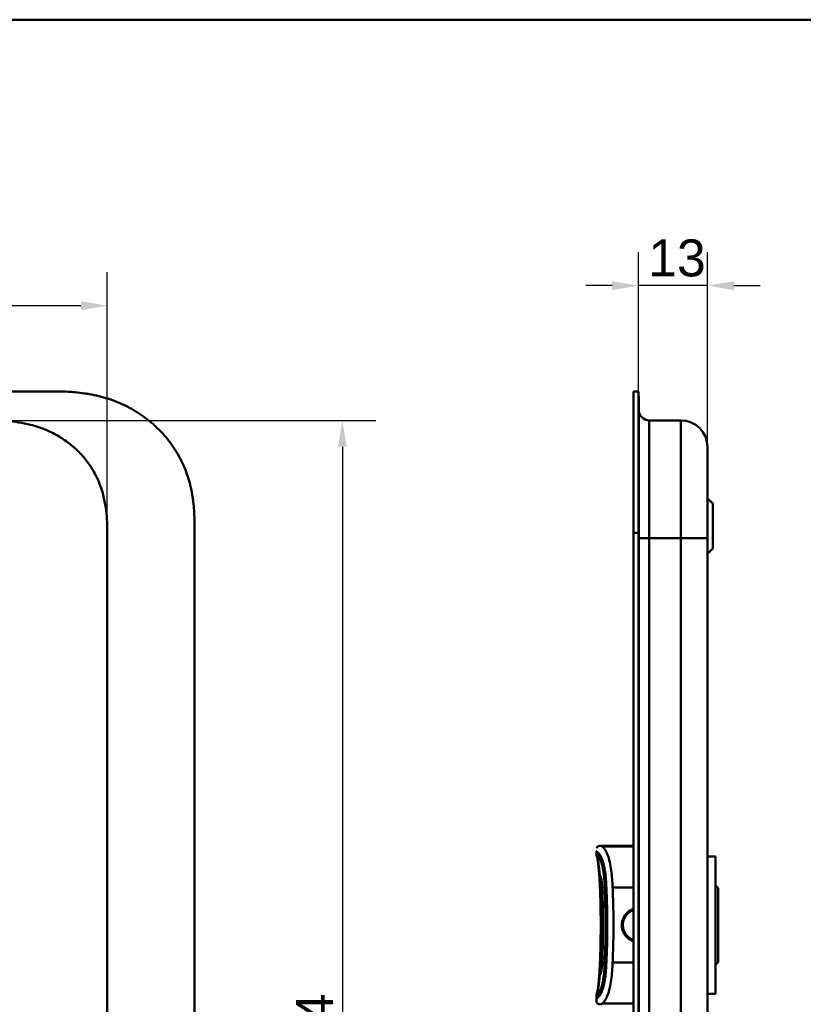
# Model space of a CAD drawing. Header units: millimetres. Extents: x 20 to 833, y 20 to 574.
# Tile 7 of 11: x 280 to 428, y 388 to 574. Entities that reach past the tile are written whole.
import ezdxf

# ---------------------------------------------------------------- set-up
doc = ezdxf.new("R2010")
doc.units = ezdxf.units.MM
doc.header["$LTSCALE"] = 2
for name, color, linetype, lineweight in [('Bemaßungen(DIN)', 7, 'Continuous', 25), ('Sichtbare Kanten(DIN)', 7, 'Continuous', 50), ('Sichtbare tangentiale Kanten(DIN)', 7, 'Continuous', 50), ('Skizziergeometrie(DIN)', 7, 'Continuous', 50)]:
    doc.layers.add(name, color=color, linetype=linetype, lineweight=lineweight)
doc.styles.add('STANDARD-DIN~0', font='arial.ttf')
doc.dimstyles.new('CAD-LAN', dxfattribs={"dimscale": 2, "dimtxt": 3.5, "dimasz": 2.5, "dimexe": 3.175, "dimexo": 0, "dimgap": 0.8, "dimtad": 1, "dimrnd": 1e-08, "dimtxsty": 'STANDARD-DIN~0', "dimcen": 0.09, "dimdle": 10, "dimclrd": 250, "dimclre": 250, "dimclrt": 250, "dimadec": 0, "dimazin": 2, "dimtfac": 1, "dimtmove": 0, "dimatfit": 3, "dimfxl": 1, "dimtolj": 1, "dimtzin": 0, "dimlwd": 25, "dimlwe": 25, "dimarcsym": 0})

# ---------------------------------------------------------------- blocks, each defined once
blk = doc.blocks.new('Ränder Standardrahmen')
at = {"layer": 'Skizziergeometrie(DIN)', "flags": 128}
blk.add_lwpolyline([(10, 10), (10, 287), (410, 287), (410, 10), (10, 10)], dxfattribs=at)
blk = doc.blocks.new('*D9')
at = {"layer": 'Bemaßungen(DIN)', "color": 250, "linetype": 'Continuous', "lineweight": 25, "true_color": 0x3f3f3f, "transparency": 16777216}
for p, q in [((272.69, 498.17), (347.04, 498.17)), ((340.69, 493.17), (340.69, 269.17)), ((272.69, 264.17), (347.04, 264.17))]:
    blk.add_line(p, q, dxfattribs=at)
at = {"layer": 'Bemaßungen(DIN)', "color": 250, "linetype": 'Continuous', "true_color": 0x3f3f3f, "transparency": 16777216}
for points in [[(339.86, 493.17), (341.52, 493.17), (340.69, 498.17)], [(339.86, 269.17), (341.52, 269.17), (340.69, 264.17)]]:
    blk.add_solid(points, dxfattribs=at)
at = {"layer": 'Defpoints', "color": 0, "linetype": 'Continuous', "transparency": 16777216}
for p in [(272.69, 498.17), (272.69, 264.17), (340.69, 264.17)]:
    blk.add_point(p, dxfattribs=at)
at = {"layer": 'Bemaßungen(DIN)', "color": 250, "linetype": 'Continuous', "lineweight": 25, "true_color": 0x3f3f3f, "transparency": 16777216, "insert": (331.94, 373.39), "char_height": 7, "attachment_point": 1, "rotation": 90, "style": 'STANDARD-DIN~0'}
blk.add_mtext('\\A1;234', dxfattribs=at)
blk = doc.blocks.new('*D10')
at = {"layer": 'Bemaßungen(DIN)', "color": 250, "linetype": 'Continuous', "lineweight": 25, "true_color": 0x3f3f3f, "transparency": 16777216}
for p, q in [((104.23, 475.88), (104.23, 526.23)), ((296.23, 475.88), (296.23, 526.23)), ((291.23, 519.88), (109.23, 519.88))]:
    blk.add_line(p, q, dxfattribs=at)
at = {"layer": 'Bemaßungen(DIN)', "color": 250, "linetype": 'Continuous', "true_color": 0x3f3f3f, "transparency": 16777216}
for points in [[(109.23, 520.71), (109.23, 519.05), (104.23, 519.88)], [(291.23, 520.71), (291.23, 519.05), (296.23, 519.88)]]:
    blk.add_solid(points, dxfattribs=at)
at = {"layer": 'Defpoints', "color": 0, "linetype": 'Continuous', "transparency": 16777216}
for p in [(104.23, 519.88), (104.23, 475.88), (296.23, 475.88)]:
    blk.add_point(p, dxfattribs=at)
at = {"layer": 'Bemaßungen(DIN)', "color": 250, "linetype": 'Continuous', "lineweight": 25, "true_color": 0x3f3f3f, "transparency": 16777216, "insert": (192.86, 528.63), "char_height": 7, "attachment_point": 1, "style": 'STANDARD-DIN~0'}
blk.add_mtext('\\A1;192', dxfattribs=at)
blk = doc.blocks.new('*D19')
at = {"layer": 'Bemaßungen(DIN)', "color": 250, "linetype": 'Continuous', "lineweight": 25, "true_color": 0x3f3f3f, "transparency": 16777216}
for p, q in [((396.71, 503.67), (396.71, 530.02)), ((409.74, 493.17), (409.74, 530.02)), ((391.71, 523.67), (386.71, 523.67)), ((409.74, 523.67), (396.71, 523.67)), ((414.74, 523.67), (419.74, 523.67))]:
    blk.add_line(p, q, dxfattribs=at)
at = {"layer": 'Bemaßungen(DIN)', "color": 250, "linetype": 'Continuous', "true_color": 0x3f3f3f, "transparency": 16777216}
for points in [[(391.71, 524.5), (391.71, 522.83), (396.71, 523.67)], [(414.74, 524.5), (414.74, 522.83), (409.74, 523.67)]]:
    blk.add_solid(points, dxfattribs=at)
at = {"layer": 'Defpoints', "color": 0, "linetype": 'Continuous', "transparency": 16777216}
for p in [(396.71, 523.67), (396.71, 503.67), (409.74, 493.17)]:
    blk.add_point(p, dxfattribs=at)
at = {"layer": 'Bemaßungen(DIN)', "color": 250, "linetype": 'Continuous', "lineweight": 25, "true_color": 0x3f3f3f, "transparency": 16777216, "insert": (398.54, 532.42), "char_height": 7, "attachment_point": 1, "style": 'STANDARD-DIN~0'}
blk.add_mtext('\\A1;13', dxfattribs=at)

msp = doc.modelspace()

# ---------------------------------------------------------------- linework, layer by layer
at = {"layer": 'Sichtbare Kanten(DIN)'}
for p, q in [((285.691, 503.666), (126.768, 503.666)), ((395.739, 476.881), (395.739, 503.666)), ((395.739, 503.666), (396.709, 503.666)), ((396.709, 503.666), (396.709, 476.881)), ((396.739, 502.666), (396.709, 502.666)), ((396.739, 502.666), (396.739, 476.881)), ((398.739, 498.166), (404.739, 498.166)), ((410.739, 482.416), (409.739, 483.416)), ((410.739, 482.416), (410.739, 473.916)), ((312.73, 285.45), (312.73, 476.923)), ((395.739, 285.45), (395.739, 476.881)), ((396.709, 476.881), (396.709, 285.45)), ((396.739, 476.881), (396.739, 285.45)), ((409.739, 286.45), (409.739, 475.881)), ((410.739, 473.916), (409.739, 472.916)), ((389.729, 417.669), (395.739, 417.669)), ((389.729, 417.669), (389.729, 417.669)), ((389.729, 417.669), (389.729, 417.669)), ((388.739, 416.221), (388.739, 416.679)), ((411.239, 415.666), (409.739, 415.666)), ((411.239, 389.666), (411.239, 415.666)), ((390.071, 412.734), (390.071, 412.734)), ((411.739, 409.666), (411.239, 410.166)), ((411.739, 395.666), (411.739, 409.666)), ((411.739, 395.666), (411.239, 395.166)), ((390.072, 392.607), (390.072, 392.606)), ((411.239, 389.666), (409.739, 389.666)), ((388.739, 389.119), (388.739, 389.119)), ((388.739, 388.659), (388.739, 389.117)), ((388.739, 388.659), (388.739, 388.659)), ((389.729, 387.669), (389.729, 387.669))]:
    msp.add_line(p, q, dxfattribs=at)
for points, knots in [([(312.73, 476.964), (312.73, 477.491), (312.729, 478.58), (312.696, 479.967), (312.619, 481.393), (312.516, 482.541), (312.32, 483.981), (312.106, 485.133), (311.757, 486.566), (311.411, 487.705), (310.891, 489.11), (310.404, 490.215), (309.705, 491.566), (309.076, 492.617), (308.204, 493.887), (307.441, 494.864), (306.408, 496.028), (305.523, 496.911), (304.349, 497.948), (303.359, 498.72), (302.067, 499.609), (300.993, 500.258), (299.608, 500.986), (298.47, 501.502), (297.019, 502.063), (295.84, 502.444), (294.35, 502.839), (293.149, 503.091), (291.645, 503.333), (290.442, 503.471), (288.944, 503.586), (287.455, 503.65), (286.276, 503.663), (285.691, 503.666)], [-0.97472618, -0.97472618, -0.97472618, -0.97472618, -0.93604739, -0.89534998, -0.87500127, -0.83430386, -0.81395515, -0.77325774, -0.75290903, -0.71221162, -0.69186291, -0.6511655, -0.6308168, -0.59011938, -0.56977068, -0.52907326, -0.50872456, -0.46802714, -0.44767844, -0.40698102, -0.38663232, -0.3459349, -0.3255862, -0.28488878, -0.26454008, -0.22384266, -0.20349396, -0.16279654, -0.14244784, -0.10175042, -0.08140172, -0.0407043, -0.00000689, -0.00000689, -0.00000689, -0.00000689]), ([(272.691, 498.166), (273.319, 498.166), (273.96, 498.166), (274.607, 498.156), (275.293, 498.145), (275.985, 498.124), (276.675, 498.082), (277.407, 498.038), (278.136, 497.972), (278.86, 497.877), (279.624, 497.777), (280.38, 497.645), (281.129, 497.475), (281.913, 497.297), (282.687, 497.078), (283.442, 496.817), (284.225, 496.545), (284.988, 496.229), (285.724, 495.868), (286.477, 495.499), (287.203, 495.084), (287.898, 494.623), (288.599, 494.158), (289.269, 493.646), (289.905, 493.086), (290.542, 492.526), (291.143, 491.917), (291.694, 491.275), (292.25, 490.627), (292.757, 489.942), (293.211, 489.227), (293.667, 488.509), (294.07, 487.761), (294.417, 486.992), (294.762, 486.227), (295.052, 485.439), (295.288, 484.646), (295.523, 483.855), (295.701, 483.069), (295.837, 482.276), (295.968, 481.515), (296.059, 480.746), (296.119, 479.968), (296.174, 479.253), (296.203, 478.529), (296.217, 477.806), (296.23, 477.157), (296.23, 476.509), (296.23, 475.881)], [0, 0, 0, 0, 0.1894861, 0.1894861, 0.1894861, 0.3904941, 0.3904941, 0.3904941, 0.6033491, 0.6033491, 0.6033491, 0.8278544, 0.8278544, 0.8278544, 1.0630348, 1.0630348, 1.0630348, 1.3069205, 1.3069205, 1.3069205, 1.5564953, 1.5564953, 1.5564953, 1.8079303, 1.8079303, 1.8079303, 2.0593759, 2.0593759, 2.0593759, 2.3134335, 2.3134335, 2.3134335, 2.5683022, 2.5683022, 2.5683022, 2.8219033, 2.8219033, 2.8219033, 3.0746163, 3.0746163, 3.0746163, 3.3175565, 3.3175565, 3.3175565, 3.5408165, 3.5408165, 3.5408165, 3.7412931, 3.7412931, 3.7412931, 3.7412931]), ([(409.739, 475.881), (409.739, 476.122), (409.739, 476.363), (409.739, 476.604), (409.739, 476.752), (409.739, 476.899), (409.739, 477.047), (409.739, 477.121), (409.739, 477.195), (409.739, 477.268), (409.739, 477.342), (409.739, 477.416), (409.739, 477.49), (409.739, 477.564), (409.739, 477.637), (409.739, 477.711), (409.739, 478.024), (409.739, 478.337), (409.739, 478.657), (409.739, 478.969), (409.739, 479.271), (409.739, 479.582), (409.739, 479.59), (409.739, 479.597), (409.739, 479.605), (409.739, 480.231), (409.739, 480.833), (409.739, 481.431), (409.739, 481.439), (409.739, 481.448), (409.739, 481.457), (409.739, 482.051), (409.739, 482.643), (409.739, 483.222), (409.739, 483.227), (409.739, 483.231), (409.739, 483.235), (409.739, 483.815), (409.739, 484.389), (409.739, 484.941), (409.739, 485.493), (409.739, 486.033), (409.739, 486.546), (409.739, 487.06), (409.739, 487.555), (409.739, 488.019), (409.739, 488.484), (409.739, 488.925), (409.739, 489.33), (409.739, 489.737), (409.739, 490.114), (409.739, 490.454), (409.739, 490.796), (409.739, 491.104), (409.739, 491.376), (409.739, 491.648), (409.739, 491.886), (409.739, 492.088), (409.739, 492.089), (409.739, 492.09), (409.739, 492.091), (409.739, 492.291), (409.739, 492.459), (409.739, 492.595), (409.739, 492.596), (409.739, 492.598), (409.739, 492.599), (409.739, 492.733), (409.739, 492.837), (409.739, 492.916), (409.739, 492.917), (409.739, 492.919), (409.739, 492.92), (409.739, 492.998), (409.739, 493.052), (409.739, 493.09), (409.739, 493.09), (409.739, 493.091), (409.739, 493.091), (409.739, 493.11), (409.739, 493.123), (409.739, 493.134), (409.739, 493.144), (409.739, 493.152), (409.739, 493.156), (409.739, 493.165), (409.739, 493.166), (409.739, 493.166)], [0, 0, 0, 0, 0.0722627, 0.0722627, 0.0722627, 0.1165652, 0.1165652, 0.1165652, 0.1387165, 0.1387165, 0.1387165, 0.1608678, 0.1608678, 0.1608678, 0.1830113, 0.1830113, 0.1830113, 0.2766978, 0.2766978, 0.2766978, 0.3682092, 0.3682092, 0.3682092, 0.3703765, 0.3703765, 0.3703765, 0.5540731, 0.5540731, 0.5540731, 0.5567136, 0.5567136, 0.5567136, 0.7394778, 0.7394778, 0.7394778, 0.740823, 0.740823, 0.740823, 0.9239034, 0.9239034, 0.9239034, 1.1070524, 1.1070524, 1.1070524, 1.2909149, 1.2909149, 1.2909149, 1.4756704, 1.4756704, 1.4756704, 1.6608948, 1.6608948, 1.6608948, 1.8466108, 1.8466108, 1.8466108, 2.032785, 2.032785, 2.032785, 2.0338644, 2.0338644, 2.0338644, 2.2185007, 2.2185007, 2.2185007, 2.220125, 2.220125, 2.220125, 2.4027992, 2.4027992, 2.4027992, 2.4055271, 2.4055271, 2.4055271, 2.5869644, 2.5869644, 2.5869644, 2.5890782, 2.5890782, 2.5890782, 2.6793139, 2.6793139, 2.6793139, 2.7720228, 2.7720228, 2.7720228, 2.9310826, 2.9310826, 2.9310826, 2.9310826]), ([(388.79, 417.231), (388.79, 417.231), (388.79, 417.233), (388.799, 417.26), (388.81, 417.327), (388.913, 417.461), (388.946, 417.499), (389.063, 417.578), (389.134, 417.621), (389.359, 417.656), (389.412, 417.661), (389.518, 417.667), (389.559, 417.668), (389.629, 417.669), (389.654, 417.669), (389.696, 417.669), (389.713, 417.669), (389.729, 417.669)], [0.4044394, 0.4044394, 0.4044394, 0.4044394, 0.48138348, 0.48138348, 0.87820259, 0.87820259, 1.01048506, 1.01048506, 1.13840491, 1.13840491, 1.17024014, 1.17024014, 1.18623044, 1.18623044, 1.19416448, 1.19416448, 1.1990962, 1.1990962, 1.1990962, 1.1990962]), ([(389.729, 417.669), (389.704, 417.669), (389.679, 417.669), (389.63, 417.669), (389.607, 417.669), (389.558, 417.668), (389.533, 417.667), (389.477, 417.665), (389.448, 417.663), (389.38, 417.658), (389.345, 417.654), (389.259, 417.64), (389.218, 417.631), (389.116, 417.601), (389.074, 417.58), (388.967, 417.519), (388.944, 417.491), (388.883, 417.429), (388.921, 417.486), (389.058, 417.573), (389.112, 417.6), (389.234, 417.635), (389.281, 417.645), (389.376, 417.657), (389.412, 417.661), (389.482, 417.665), (389.508, 417.666), (389.559, 417.668), (389.578, 417.668), (389.615, 417.669), (389.629, 417.669), (389.656, 417.669), (389.667, 417.669), (389.686, 417.669), (389.693, 417.669), (389.705, 417.669), (389.71, 417.669), (389.719, 417.669), (389.724, 417.669), (389.729, 417.669)], [0, 0, 0, 0, 0.0075614, 0.0075614, 0.0152672, 0.0152672, 0.0249481, 0.0249481, 0.0390199, 0.0390199, 0.0619203, 0.0619203, 0.1031333, 0.1031333, 0.1856183, 0.1856183, 0.3796224, 0.3796224, 0.9579448, 0.9579448, 1.2006469, 1.2006469, 1.3228959, 1.3228959, 1.384678, 1.384678, 1.4161368, 1.4161368, 1.4323902, 1.4323902, 1.4409977, 1.4409977, 1.4457069, 1.4457069, 1.448333, 1.448333, 1.4497614, 1.4497614, 1.4512393, 1.4512393, 1.4512393, 1.4512393]), ([(391.515, 417.669), (391.605, 417.669), (391.702, 417.669), (391.906, 417.669), (392.013, 417.669), (392.127, 417.669)], [2.10471618, 2.10471618, 2.10471618, 2.10471618, 2.19043209, 2.19043209, 2.27528809, 2.27528809, 2.27528809, 2.27528809]), ([(392.845, 417.669), (393.007, 417.669), (393.18, 417.669), (393.584, 417.669), (393.828, 417.669), (394.061, 417.669)], [2.43587844, 2.43587844, 2.43587844, 2.43587844, 2.53408865, 2.53408865, 2.65113808, 2.65113808, 2.65113808, 2.65113808]), ([(394.061, 417.669), (394.061, 417.669), (394.061, 417.669), (394.061, 417.669), (394.061, 417.669), (394.061, 417.669), (394.062, 417.669), (394.063, 417.669), (394.063, 417.669), (394.065, 417.669), (394.067, 417.669), (394.073, 417.669), (394.077, 417.669), (394.104, 417.669), (394.127, 417.669), (394.275, 417.669), (394.404, 417.669), (394.624, 417.669), (394.714, 417.669), (394.837, 417.669), (394.868, 417.669), (394.91, 417.669), (394.92, 417.669), (394.934, 417.669), (394.938, 417.669), (394.943, 417.669), (394.944, 417.669), (394.946, 417.669), (394.946, 417.669), (394.947, 417.669), (394.947, 417.669), (394.947, 417.669), (394.948, 417.669), (394.948, 417.669)], [0, 0, 0, 0, 0.00003114, 0.00003114, 0.00007257, 0.00007257, 0.00029353, 0.00029353, 0.00058809, 0.00058809, 0.00137355, 0.00137355, 0.00346809, 0.00346809, 0.01463912, 0.01463912, 0.07423576, 0.07423576, 0.11396215, 0.11396215, 0.12720271, 0.12720271, 0.13161635, 0.13161635, 0.13308779, 0.13308779, 0.13357847, 0.13357847, 0.13374214, 0.13374214, 0.13380469, 0.13380469, 0.13385491, 0.13385491, 0.13385491, 0.13385491]), ([(388.788, 415.898), (388.787, 415.901), (388.786, 415.905), (388.784, 415.912), (388.784, 415.914), (388.783, 415.917), (388.783, 415.918), (388.782, 415.92), (388.782, 415.92), (388.782, 415.922), (388.781, 415.923), (388.781, 415.925), (388.78, 415.926), (388.78, 415.928), (388.779, 415.929), (388.779, 415.931), (388.778, 415.933), (388.778, 415.936), (388.777, 415.938), (388.776, 415.942), (388.775, 415.945), (388.773, 415.952), (388.772, 415.956), (388.768, 415.97), (388.766, 415.978), (388.758, 416.006), (388.755, 416.022), (388.744, 416.079), (388.743, 416.098), (388.742, 416.116), (388.741, 416.12), (388.741, 416.137), (388.74, 416.145), (388.74, 416.163), (388.74, 416.17), (388.739, 416.183), (388.739, 416.188), (388.739, 416.196), (388.739, 416.199), (388.739, 416.205), (388.739, 416.207), (388.739, 416.211), (388.739, 416.212), (388.739, 416.215), (388.739, 416.216), (388.739, 416.217), (388.739, 416.218), (388.739, 416.22), (388.739, 416.22), (388.739, 416.221)], [0, 0, 0, 0, 0.00266176, 0.00266176, 0.00332011, 0.00332011, 0.00370331, 0.00370331, 0.00391673, 0.00391673, 0.0042525, 0.0042525, 0.00457083, 0.00457083, 0.00496596, 0.00496596, 0.00555341, 0.00555341, 0.00656312, 0.00656312, 0.00857428, 0.00857428, 0.01330261, 0.01330261, 0.02696942, 0.02696942, 0.06793692, 0.06793692, 0.1909068, 0.1909068, 0.23943833, 0.23943833, 0.26385059, 0.26385059, 0.27619448, 0.27619448, 0.28242946, 0.28242946, 0.28559113, 0.28559113, 0.28721296, 0.28721296, 0.28806085, 0.28806085, 0.2885129, 0.2885129, 0.2887545, 0.2887545, 0.28900897, 0.28900897, 0.28900897, 0.28900897]), ([(389.323, 411.441), (389.323, 411.441), (389.323, 411.441), (389.323, 411.442), (389.323, 411.445), (389.322, 411.452), (389.322, 411.458), (389.321, 411.472), (389.321, 411.483), (389.319, 411.512), (389.317, 411.533), (389.313, 411.595), (389.311, 411.637), (389.301, 411.793), (389.293, 411.912), (389.26, 412.386), (389.232, 412.747), (389.154, 413.624), (389.099, 414.141), (388.998, 414.874), (388.959, 415.119), (388.875, 415.563), (388.828, 415.759), (388.789, 415.896)], [0.07118589, 0.07118589, 0.07118589, 0.07118589, 0.07209238, 0.07209238, 0.07487516, 0.07487516, 0.07808831, 0.07808831, 0.08276394, 0.08276394, 0.09074374, 0.09074374, 0.10552821, 0.10552821, 0.14441358, 0.14441358, 0.26089752, 0.26089752, 0.42984582, 0.42984582, 0.51900361, 0.51900361, 0.61515877, 0.61515877, 0.61515877, 0.61515877]), ([(390.066, 392.568), (390.066, 392.568), (390.066, 392.568), (390.066, 392.568), (390.066, 392.569), (390.066, 392.57), (390.066, 392.572), (390.067, 392.576), (390.067, 392.578), (390.069, 392.587), (390.07, 392.594), (390.074, 392.621), (390.077, 392.642), (390.09, 392.727), (390.099, 392.792), (390.135, 393.055), (390.159, 393.258), (390.234, 393.979), (390.268, 394.51), (390.347, 396.093), (390.383, 397.151), (390.497, 401.38), (390.492, 404.559), (390.348, 409.208), (390.318, 410.722), (390.133, 412.29), (390.115, 412.434), (390.088, 412.625), (390.08, 412.676), (390.071, 412.735), (390.07, 412.745), (390.068, 412.757), (390.067, 412.76), (390.066, 412.766), (390.066, 412.768), (390.065, 412.771), (390.065, 412.771), (390.065, 412.772), (390.065, 412.772), (390.065, 412.772), (390.065, 412.772), (390.065, 412.772)], [0.0040212, 0.0040212, 0.0040212, 0.0040212, 0.0041074, 0.0041074, 0.0042896, 0.0042896, 0.0050199, 0.0050199, 0.0057949, 0.0057949, 0.0081207, 0.0081207, 0.0150954, 0.0150954, 0.0360191, 0.0360191, 0.0988747, 0.0988747, 0.2578148, 0.2578148, 0.5751314, 0.5751314, 1.5274726, 1.5274726, 1.9707272, 1.9707272, 2.015649, 2.015649, 2.0323683, 2.0323683, 2.0355024, 2.0355024, 2.0366777, 2.0366777, 2.0375615, 2.0375615, 2.0377273, 2.0377273, 2.037908, 2.037908, 2.0379983, 2.0379983, 2.0379983, 2.0379983]), ([(389.509, 398.552), (389.509, 398.552), (389.509, 398.553), (389.509, 398.556), (389.509, 398.558), (389.509, 398.564), (389.509, 398.568), (389.509, 398.578), (389.51, 398.584), (389.51, 398.603), (389.51, 398.615), (389.511, 398.654), (389.512, 398.68), (389.514, 398.768), (389.515, 398.831), (389.52, 399.074), (389.523, 399.255), (389.536, 399.979), (389.543, 400.524), (389.561, 402.703), (389.554, 404.345), (389.523, 406.109), (389.52, 406.245), (389.516, 406.449), (389.515, 406.517), (389.513, 406.619), (389.512, 406.654), (389.511, 406.705), (389.51, 406.723), (389.51, 406.747), (389.51, 406.756), (389.509, 406.767), (389.509, 406.771), (389.509, 406.775), (389.509, 406.776), (389.509, 406.777), (389.509, 406.778), (389.509, 406.778)], [0, 0, 0, 0, 0.00142191, 0.00142191, 0.0028282, 0.0028282, 0.00452622, 0.00452622, 0.00701664, 0.00701664, 0.01124291, 0.01124291, 0.01955614, 0.01955614, 0.03882367, 0.03882367, 0.09334656, 0.09334656, 0.25678964, 0.25678964, 0.74725426, 0.74725426, 0.78828896, 0.78828896, 0.80914553, 0.80914553, 0.81992388, 0.81992388, 0.8256601, 0.8256601, 0.82884217, 0.82884217, 0.83065789, 0.83065789, 0.83166443, 0.83166443, 0.83272324, 0.83272324, 0.83272324, 0.83272324]), ([(395.739, 405.494), (395.688, 405.476), (395.639, 405.457), (395.589, 405.437), (395.539, 405.416), (395.49, 405.394), (395.441, 405.371), (395.313, 405.309), (395.189, 405.239), (395.071, 405.16), (394.909, 405.051), (394.756, 404.926), (394.617, 404.787), (394.54, 404.709), (394.466, 404.627), (394.397, 404.542), (394.343, 404.474), (394.292, 404.405), (394.244, 404.333), (394.136, 404.17), (394.043, 403.995), (393.967, 403.814), (393.902, 403.657), (393.85, 403.495), (393.813, 403.33), (393.807, 403.304), (393.801, 403.277), (393.796, 403.251), (393.758, 403.059), (393.739, 402.862), (393.739, 402.666), (393.739, 402.469), (393.758, 402.273), (393.796, 402.08), (393.802, 402.049), (393.809, 402.017), (393.817, 401.985), (393.854, 401.826), (393.904, 401.669), (393.967, 401.518), (394.042, 401.336), (394.135, 401.162), (394.244, 400.999), (394.294, 400.924), (394.348, 400.851), (394.404, 400.781), (394.471, 400.698), (394.542, 400.619), (394.617, 400.544), (394.756, 400.406), (394.908, 400.281), (395.071, 400.172), (395.192, 400.091), (395.319, 400.019), (395.451, 399.956), (395.496, 399.934), (395.543, 399.914), (395.589, 399.894), (395.639, 399.874), (395.688, 399.855), (395.739, 399.837)], [0.10630955, 0.10630955, 0.10630955, 0.10630955, 0.1229601, 0.1229601, 0.1229601, 0.13990222, 0.13990222, 0.13990222, 0.18444015, 0.18444015, 0.18444015, 0.2459202, 0.2459202, 0.2459202, 0.28039565, 0.28039565, 0.28039565, 0.30740025, 0.30740025, 0.30740025, 0.3688803, 0.3688803, 0.3688803, 0.42198905, 0.42198905, 0.42198905, 0.43036035, 0.43036035, 0.43036035, 0.4918404, 0.4918404, 0.4918404, 0.55332045, 0.55332045, 0.55332045, 0.56350204, 0.56350204, 0.56350204, 0.6148005, 0.6148005, 0.6148005, 0.67628055, 0.67628055, 0.67628055, 0.70445956, 0.70445956, 0.70445956, 0.7377606, 0.7377606, 0.7377606, 0.79924065, 0.79924065, 0.79924065, 0.84487176, 0.84487176, 0.84487176, 0.8607207, 0.8607207, 0.8607207, 0.87738493, 0.87738493, 0.87738493, 0.87738493]), ([(388.789, 389.442), (388.825, 389.569), (388.868, 389.745), (388.947, 390.15), (388.984, 390.374), (389.066, 390.948), (389.109, 391.312), (389.18, 392.006), (389.21, 392.338), (389.25, 392.832), (389.262, 392.995), (389.28, 393.238), (389.285, 393.32), (389.294, 393.445), (389.297, 393.488), (389.304, 393.595), (389.308, 393.659), (389.315, 393.767), (389.318, 393.813), (389.321, 393.864), (389.322, 393.875), (389.323, 393.892), (389.323, 393.897), (389.323, 393.902), (389.324, 393.903), (389.324, 393.903), (389.324, 393.903), (389.324, 393.903)], [0, 0, 0, 0, 0.08902069, 0.08902069, 0.17261682, 0.17261682, 0.29406318, 0.29406318, 0.40181696, 0.40181696, 0.4543788, 0.4543788, 0.48114329, 0.48114329, 0.49549616, 0.49549616, 0.51703991, 0.51703991, 0.53325541, 0.53325541, 0.53865266, 0.53865266, 0.54242764, 0.54242764, 0.5446358, 0.5446358, 0.54478767, 0.54478767, 0.54478767, 0.54478767]), ([(388.739, 389.117), (388.739, 389.117), (388.739, 389.118), (388.739, 389.119), (388.739, 389.12), (388.739, 389.122), (388.739, 389.123), (388.739, 389.125), (388.739, 389.126), (388.739, 389.129), (388.739, 389.131), (388.739, 389.136), (388.739, 389.139), (388.739, 389.15), (388.739, 389.156), (388.74, 389.179), (388.74, 389.19), (388.742, 389.224), (388.742, 389.225), (388.744, 389.246), (388.745, 389.266), (388.755, 389.315), (388.758, 389.329), (388.765, 389.355), (388.767, 389.363), (388.77, 389.376), (388.771, 389.38), (388.774, 389.389), (388.775, 389.393), (388.778, 389.402), (388.778, 389.405), (388.78, 389.409), (388.78, 389.41), (388.78, 389.412), (388.781, 389.413), (388.781, 389.414), (388.781, 389.415), (388.782, 389.416), (388.782, 389.417), (388.783, 389.419), (388.783, 389.42), (388.783, 389.422), (388.784, 389.423), (388.784, 389.426), (388.785, 389.427), (388.786, 389.43), (388.786, 389.432), (388.787, 389.436), (388.788, 389.438), (388.788, 389.44)], [0, 0, 0, 0, 0.00020178, 0.00020178, 0.00045598, 0.00045598, 0.00082774, 0.00082774, 0.0014627, 0.0014627, 0.00272413, 0.00272413, 0.00570561, 0.00570561, 0.01444933, 0.01444933, 0.04068388, 0.04068388, 0.11936908, 0.11936908, 0.22127195, 0.22127195, 0.25947303, 0.25947303, 0.2738002, 0.2738002, 0.27917407, 0.27917407, 0.28321518, 0.28321518, 0.28471707, 0.28471707, 0.28504102, 0.28504102, 0.28531659, 0.28531659, 0.28551406, 0.28551406, 0.28584684, 0.28584684, 0.2861664, 0.2861664, 0.28656522, 0.28656522, 0.28716052, 0.28716052, 0.28818803, 0.28818803, 0.289596, 0.289596, 0.289596, 0.289596]), ([(389.729, 387.669), (389.728, 387.669), (389.726, 387.669), (389.721, 387.669), (389.718, 387.669), (389.707, 387.669), (389.699, 387.669), (389.647, 387.669), (389.603, 387.669), (389.501, 387.672), (389.443, 387.674), (389.315, 387.687), (389.246, 387.699), (389.128, 387.734), (389.077, 387.755), (388.981, 387.812), (388.935, 387.851), (388.869, 387.931), (388.846, 387.969), (388.79, 388.088), (388.769, 388.175), (388.752, 388.299), (388.748, 388.337), (388.744, 388.4), (388.743, 388.427), (388.741, 388.476), (388.74, 388.498), (388.74, 388.538), (388.74, 388.555), (388.739, 388.592), (388.739, 388.612), (388.739, 388.643), (388.739, 388.651), (388.739, 388.659)], [0, 0, 0, 0, 0.00047204, 0.00047204, 0.00141613, 0.00141613, 0.00387566, 0.00387566, 0.01699435, 0.01699435, 0.03450123, 0.03450123, 0.0553782, 0.0553782, 0.07148239, 0.07148239, 0.0891112, 0.0891112, 0.10237111, 0.10237111, 0.12855071, 0.12855071, 0.13988933, 0.13988933, 0.14793378, 0.14793378, 0.15573927, 0.15573927, 0.16329287, 0.16329287, 0.17107436, 0.17107436, 0.1734608, 0.1734608, 0.1734608, 0.1734608])]:
    msp.add_open_spline(points, degree=3, knots=knots, dxfattribs=at)
for points, degree in [([(396.739, 500.166), (396.739, 499.061), (397.634, 498.166), (398.739, 498.166)], 3), ([(404.739, 498.166), (407.5, 498.166), (409.739, 495.927), (409.739, 493.166)], 3), ([(296.23, 475.881), (296.23, 412.738), (296.23, 349.594), (296.23, 286.45)], 3), ([(389.251, 417.637), (389.635, 417.722), (389.57, 417.67), (389.724, 417.669)], 3), ([(394.948, 417.669), (395.013, 417.669), (395.078, 417.669), (395.144, 417.669), (395.211, 417.669), (395.278, 417.669)], 5), ([(388.739, 416.221), (388.739, 416.221), (388.739, 416.221), (388.739, 416.221), (388.739, 416.221), (388.739, 416.221)], 5), ([(388.739, 416.219), (388.739, 416.219), (388.739, 416.219), (388.739, 416.219)], 3), ([(388.788, 415.898), (388.789, 415.898), (388.789, 415.897), (388.789, 415.897), (388.789, 415.897), (388.789, 415.896)], 5), ([(389.509, 406.778), (389.483, 407.92), (389.448, 409.027), (389.404, 410.085), (389.35, 411.075), (389.288, 411.982)], 5), ([(389.324, 393.903), (389.375, 394.735), (389.419, 395.627), (389.456, 396.568), (389.486, 397.547), (389.509, 398.552)], 5), ([(388.789, 389.442), (388.789, 389.441), (388.789, 389.441), (388.789, 389.44), (388.789, 389.44), (388.788, 389.44)], 5), ([(388.739, 389.117), (388.739, 389.117), (388.739, 389.117), (388.739, 389.117), (388.739, 389.117), (388.739, 389.117)], 5), ([(388.739, 388.659), (388.739, 388.659), (388.739, 388.659), (388.739, 388.659), (388.739, 388.659), (388.739, 388.659)], 5), ([(389.729, 387.669), (389.729, 387.669), (389.729, 387.669), (389.729, 387.669), (389.729, 387.669), (389.729, 387.669)], 5)]:
    msp.add_open_spline(points, degree=degree, dxfattribs=at)
at = {"layer": 'Sichtbare tangentiale Kanten(DIN)'}
for p, q in [((398.739, 498.166), (398.739, 475.881)), ((404.739, 475.881), (404.739, 498.166)), ((395.739, 476.881), (396.709, 476.881)), ((396.709, 476.881), (396.739, 476.881)), ((404.739, 475.881), (398.739, 475.881)), ((398.739, 475.881), (398.739, 286.45)), ((404.739, 286.45), (404.739, 475.881)), ((395.739, 417.502), (389.846, 417.502)), ((388.85, 416.056), (388.851, 416.515)), ((390.378, 409.749), (390.634, 409.749)), ((395.739, 409.749), (391.812, 409.749)), ((390.378, 395.589), (390.634, 395.589)), ((395.739, 395.589), (391.812, 395.589)), ((388.85, 389.281), (388.851, 388.822)), ((395.739, 387.835), (389.846, 387.835))]:
    msp.add_line(p, q, dxfattribs=at)
for centre, major_axis, ratio, start_param, end_param in [((387.88, 392.3), (0.673, 24.021), 0.0699032, 5.6809808, 6.0685958), ((387.876, 413.093), (0.676, -24.076), 0.0698461, 0.2143468, 0.601486)]:
    msp.add_ellipse(centre, major_axis=major_axis, ratio=ratio, start_param=start_param, end_param=end_param, dxfattribs=at)
for points, degree in [([(396.739, 475.881), (396.739, 475.881), (397.634, 475.881), (398.739, 475.881)], 3), ([(404.739, 475.881), (407.5, 475.881), (409.739, 475.881), (409.739, 475.881)], 3), ([(389.386, 393.269), (389.611, 396.344), (389.724, 400.446), (389.724, 404.891), (389.611, 408.994), (389.386, 412.069)], 5), ([(389.831, 409.749), (389.8, 410.413), (389.77, 410.99), (389.693, 411.501), (389.59, 411.872), (389.498, 412.075), (389.435, 412.067), (389.386, 412.069)], 7), ([(389.831, 409.749), (389.964, 406.919), (390.007, 404.085), (390.007, 401.253), (389.964, 398.419), (389.831, 395.589)], 5), ([(390.32, 409.749), (390.296, 409.749), (390.204, 409.749), (390.074, 409.749), (389.94, 409.749), (389.831, 409.749)], 5), ([(389.831, 395.589), (389.8, 394.924), (389.77, 394.349), (389.693, 393.836), (389.59, 393.467), (389.498, 393.263), (389.435, 393.271), (389.386, 393.269)], 7), ([(390.32, 395.589), (390.296, 395.589), (390.204, 395.589), (390.074, 395.589), (389.94, 395.589), (389.831, 395.589)], 5)]:
    msp.add_open_spline(points, degree=degree, dxfattribs=at)
for points, degree, knots in [([(389.729, 417.669), (389.729, 417.669), (389.729, 417.669), (389.73, 417.669), (389.73, 417.669), (389.733, 417.669), (389.749, 417.669), (389.78, 417.669), (389.837, 417.669), (389.926, 417.669), (390.059, 417.669), (390.248, 417.669), (390.51, 417.669), (390.861, 417.669), (391.323, 417.669), (391.919, 417.669), (392.68, 417.669), (393.457, 417.669), (394.137, 417.669), (394.639, 417.669), (394.916, 417.669), (394.948, 417.669)], 5, [0, 0, 0, 0, 0, 0, 0.0015016, 0.1898981, 0.3782947, 0.5666912, 0.7550878, 0.9434843, 1.1318809, 1.3202774, 1.508674, 1.6970705, 1.8854671, 2.0738636, 2.2622602, 2.4506567, 2.6390533, 2.8274498, 2.8517531, 2.8517531, 2.8517531, 2.8517531, 2.8517531, 2.8517531]), ([(389.846, 417.503), (389.846, 417.503), (389.845, 417.503), (389.832, 417.512), (389.81, 417.529), (389.784, 417.554), (389.76, 417.583), (389.745, 417.612), (389.737, 417.631), (389.733, 417.645), (389.731, 417.654), (389.73, 417.661), (389.729, 417.663), (389.729, 417.669), (389.729, 417.669), (389.729, 417.669), (389.729, 417.669), (389.729, 417.669)], 5, [0, 0, 0, 0, 0, 0, 0.00002286, 0.00969157, 0.09825636, 0.18682115, 0.27538594, 0.36395073, 0.40823312, 0.45251552, 0.49679791, 0.54108031, 0.5853627, 0.6296451, 0.71443544, 0.71443544, 0.71443544, 0.71443544, 0.71443544, 0.71443544]), ([(391.812, 409.749), (391.811, 409.773), (391.81, 409.797), (391.809, 409.821), (391.786, 410.35), (391.76, 410.884), (391.72, 411.422), (391.681, 411.96), (391.628, 412.501), (391.553, 413.035), (391.479, 413.569), (391.383, 414.094), (391.271, 414.572), (391.159, 415.051), (391.03, 415.479), (390.901, 415.834), (390.772, 416.189), (390.643, 416.472), (390.525, 416.691), (390.406, 416.909), (390.299, 417.065), (390.209, 417.177), (390.118, 417.289), (390.044, 417.357), (389.984, 417.405), (389.925, 417.452), (389.88, 417.478), (389.846, 417.502)], 3, [0, 0, 0, 0, 0.0073617, 0.0073617, 0.0073617, 0.1676881, 0.1676881, 0.1676881, 0.3280145, 0.3280145, 0.3280145, 0.488341, 0.488341, 0.488341, 0.6486674, 0.6486674, 0.6486674, 0.8089939, 0.8089939, 0.8089939, 0.9693203, 0.9693203, 0.9693203, 1.1296467, 1.1296467, 1.1296467, 1.2899503, 1.2899503, 1.2899503, 1.2899503]), ([(388.739, 416.679), (388.739, 416.679), (388.739, 416.679), (388.739, 416.679), (388.739, 416.678), (388.739, 416.678), (388.739, 416.677), (388.739, 416.676), (388.739, 416.675), (388.74, 416.674), (388.74, 416.673), (388.74, 416.671), (388.74, 416.67), (388.74, 416.668), (388.741, 416.666), (388.741, 416.664), (388.742, 416.661), (388.742, 416.659), (388.743, 416.656), (388.744, 416.653), (388.744, 416.65), (388.745, 416.647), (388.748, 416.64), (388.751, 416.632), (388.755, 416.623), (388.759, 416.614), (388.765, 416.603), (388.773, 416.592), (388.781, 416.581), (388.791, 416.569), (388.804, 416.556), (388.817, 416.543), (388.833, 416.529), (388.851, 416.515)], 3, [35.91738638, 35.91738638, 35.91738638, 35.91738638, 36.00219131, 36.00219131, 36.00219131, 36.0464737, 36.0464737, 36.0464737, 36.0907561, 36.0907561, 36.0907561, 36.13503849, 36.13503849, 36.13503849, 36.17932089, 36.17932089, 36.17932089, 36.22360328, 36.22360328, 36.22360328, 36.26788568, 36.26788568, 36.26788568, 36.35645047, 36.35645047, 36.35645047, 36.44501526, 36.44501526, 36.44501526, 36.53358005, 36.53358005, 36.53358005, 36.62221221, 36.62221221, 36.62221221, 36.62221221]), ([(388.85, 416.056), (388.85, 416.056), (388.839, 416.065), (388.818, 416.082), (388.793, 416.105), (388.77, 416.136), (388.753, 416.165), (388.744, 416.193), (388.74, 416.206), (388.739, 416.219), (388.739, 416.221), (388.739, 416.221), (388.739, 416.221), (388.739, 416.221)], 5, [19.94598273, 19.94598273, 19.94598273, 19.94598273, 19.94598273, 19.94598273, 19.94606864, 20.03373866, 20.12140868, 20.2090787, 20.29674872, 20.38441874, 20.47208877, 20.55975879, 20.60297823, 20.60297823, 20.60297823, 20.60297823, 20.60297823, 20.60297823]), ([(388.789, 415.896), (388.789, 415.896), (388.791, 415.891), (388.794, 415.882), (388.8, 415.864), (388.814, 415.84), (388.838, 415.809), (388.863, 415.785), (388.883, 415.769), (388.895, 415.76)], 5, [16.03546325, 16.03546325, 16.03546325, 16.03546325, 16.03546325, 16.03546325, 16.05085387, 16.13852389, 16.22619391, 16.31386394, 16.40213792, 16.40213792, 16.40213792, 16.40213792, 16.40213792, 16.40213792]), ([(390.378, 409.749), (390.378, 409.751), (390.367, 410.018), (390.342, 410.551), (390.298, 411.359), (390.201, 412.426), (389.982, 413.725), (389.678, 414.788), (389.37, 415.481), (389.12, 415.842), (388.983, 415.965), (388.907, 416.016), (388.867, 416.043), (388.85, 416.056)], 5, [18.8815067, 18.8815067, 18.8815067, 18.8815067, 18.8815067, 18.8815067, 18.8826968, 19.0156183, 19.1485397, 19.2814612, 19.4143827, 19.5473042, 19.6802257, 19.8131472, 19.9459825, 19.9459825, 19.9459825, 19.9459825, 19.9459825, 19.9459825]), ([(388.851, 416.515), (388.853, 416.514), (388.855, 416.512), (388.858, 416.511), (388.893, 416.486), (388.939, 416.458), (388.998, 416.411), (389.058, 416.363), (389.131, 416.296), (389.218, 416.189), (389.304, 416.083), (389.405, 415.937), (389.512, 415.742), (389.62, 415.546), (389.735, 415.3), (389.846, 415.002), (389.958, 414.704), (390.067, 414.353), (390.162, 413.961), (390.257, 413.569), (390.338, 413.137), (390.402, 412.684), (390.466, 412.23), (390.514, 411.755), (390.55, 411.265), (390.586, 410.775), (390.612, 410.268), (390.634, 409.749)], 3, [36.6222122, 36.6222122, 36.6222122, 36.6222122, 36.6318135, 36.6318135, 36.6318135, 36.79214, 36.79214, 36.79214, 36.9524664, 36.9524664, 36.9524664, 37.1127929, 37.1127929, 37.1127929, 37.2731193, 37.2731193, 37.2731193, 37.4334457, 37.4334457, 37.4334457, 37.5937722, 37.5937722, 37.5937722, 37.7540986, 37.7540986, 37.7540986, 37.9140671, 37.9140671, 37.9140671, 37.9140671]), ([(388.895, 415.76), (388.912, 415.747), (388.951, 415.719), (389.026, 415.669), (389.159, 415.549), (389.394, 415.201), (389.653, 414.597), (389.852, 413.904), (389.975, 413.315), (390.041, 412.927), (390.065, 412.772)], 5, [0, 0, 0, 0, 0, 0, 0.13231543, 0.26523692, 0.3981584, 0.53107988, 0.66400136, 0.74946778, 0.74946778, 0.74946778, 0.74946778, 0.74946778, 0.74946778]), ([(390.378, 395.589), (390.378, 395.589), (390.393, 395.942), (390.421, 396.646), (390.46, 397.715), (390.496, 399.126), (390.526, 400.9), (390.535, 402.669), (390.526, 404.438), (390.496, 406.212), (390.46, 407.623), (390.421, 408.691), (390.393, 409.396), (390.378, 409.749)], 5, [0.0000012, 0.0000012, 0.0000012, 0.0000012, 0.0000012, 0.0000012, 0.0000376, 0.1769417, 0.3538457, 0.5307497, 0.7076537, 0.8845577, 1.0614618, 1.2383658, 1.415305, 1.415305, 1.415305, 1.415305, 1.415305, 1.415305]), ([(390.634, 409.749), (390.635, 409.723), (390.636, 409.696), (390.637, 409.67), (390.65, 409.384), (390.661, 409.095), (390.672, 408.804), (390.683, 408.514), (390.693, 408.223), (390.702, 407.93), (390.721, 407.346), (390.737, 406.758), (390.749, 406.171), (390.809, 403.411), (390.798, 400.681), (390.718, 397.923), (390.713, 397.751), (390.708, 397.579), (390.702, 397.408), (390.693, 397.115), (390.683, 396.824), (390.672, 396.534), (390.661, 396.243), (390.65, 395.954), (390.637, 395.667), (390.636, 395.641), (390.635, 395.615), (390.634, 395.589)], 3, [0, 0, 0, 0, 0.0080362, 0.0080362, 0.0080362, 0.096166, 0.096166, 0.096166, 0.1842959, 0.1842959, 0.1842959, 0.3605556, 0.3605556, 0.3605556, 1.1901476, 1.1901476, 1.1901476, 1.2418542, 1.2418542, 1.2418542, 1.3299841, 1.3299841, 1.3299841, 1.418114, 1.418114, 1.418114, 1.4261482, 1.4261482, 1.4261482, 1.4261482]), ([(391.812, 395.589), (391.812, 395.609), (391.814, 395.638), (391.815, 395.662), (391.826, 395.93), (391.837, 396.198), (391.847, 396.468), (391.858, 396.761), (391.868, 397.056), (391.878, 397.351), (391.896, 397.942), (391.912, 398.536), (391.925, 399.129), (391.938, 399.721), (391.947, 400.313), (391.953, 400.903), (391.96, 401.493), (391.963, 402.081), (391.963, 402.669), (391.963, 403.257), (391.96, 403.845), (391.953, 404.435), (391.947, 405.025), (391.938, 405.616), (391.925, 406.209), (391.912, 406.802), (391.896, 407.396), (391.878, 407.987), (391.868, 408.282), (391.858, 408.577), (391.847, 408.87), (391.836, 409.165), (391.824, 409.457), (391.812, 409.749)], 3, [0, 0, 0, 0, 0.0074095, 0.0074095, 0.0074095, 0.0884674, 0.0884674, 0.0884674, 0.1765972, 0.1765972, 0.1765972, 0.352857, 0.352857, 0.352857, 0.5291167, 0.5291167, 0.5291167, 0.7053764, 0.7053764, 0.7053764, 0.8816361, 0.8816361, 0.8816361, 1.0578959, 1.0578959, 1.0578959, 1.2341556, 1.2341556, 1.2341556, 1.3222855, 1.3222855, 1.3222855, 1.4107319, 1.4107319, 1.4107319, 1.4107319]), ([(395.739, 399.623), (395.662, 399.648), (395.39, 399.749), (394.949, 399.986), (394.462, 400.386), (394.061, 400.874), (393.764, 401.432), (393.579, 402.037), (393.519, 402.666), (393.579, 403.295), (393.764, 403.9), (394.061, 404.457), (394.462, 404.946), (394.949, 405.345), (395.39, 405.582), (395.662, 405.683), (395.739, 405.708)], 3, [0.09942735, 0.09942735, 0.09942735, 0.09942735, 0.12296025, 0.1844403, 0.24592035, 0.3074004, 0.36888045, 0.4303605, 0.49184055, 0.5533206, 0.61480065, 0.6762807, 0.73776075, 0.7992408, 0.86072085, 0.88424066, 0.88424066, 0.88424066, 0.88424066]), ([(388.85, 389.281), (388.85, 389.281), (388.868, 389.295), (388.907, 389.322), (388.983, 389.373), (389.12, 389.496), (389.371, 389.858), (389.678, 390.552), (389.982, 391.615), (390.201, 392.915), (390.298, 393.983), (390.342, 394.789), (390.367, 395.322), (390.378, 395.589)], 5, [0, 0, 0, 0, 0, 0, 0.0004489, 0.1333037, 0.2661584, 0.3990131, 0.5318678, 0.6647225, 0.7975772, 0.9304319, 1.0644705, 1.0644705, 1.0644705, 1.0644705, 1.0644705, 1.0644705]), ([(390.634, 395.589), (390.612, 395.07), (390.586, 394.563), (390.55, 394.073), (390.514, 393.583), (390.466, 393.108), (390.402, 392.654), (390.338, 392.201), (390.257, 391.769), (390.162, 391.377), (390.067, 390.985), (389.958, 390.634), (389.846, 390.336), (389.735, 390.038), (389.62, 389.792), (389.512, 389.596), (389.404, 389.401), (389.304, 389.255), (389.218, 389.149), (389.131, 389.042), (389.058, 388.975), (388.998, 388.927), (388.939, 388.879), (388.893, 388.852), (388.858, 388.827), (388.855, 388.825), (388.853, 388.824), (388.851, 388.822)], 3, [0, 0, 0, 0, 0.159971, 0.159971, 0.159971, 0.3202974, 0.3202974, 0.3202974, 0.4806238, 0.4806238, 0.4806238, 0.6409502, 0.6409502, 0.6409502, 0.8012765, 0.8012765, 0.8012765, 0.9616029, 0.9616029, 0.9616029, 1.1219293, 1.1219293, 1.1219293, 1.2822557, 1.2822557, 1.2822557, 1.2916213, 1.2916213, 1.2916213, 1.2916213]), ([(389.846, 387.835), (389.88, 387.86), (389.925, 387.886), (389.984, 387.933), (390.044, 387.98), (390.118, 388.049), (390.209, 388.161), (390.299, 388.273), (390.406, 388.428), (390.525, 388.647), (390.643, 388.866), (390.772, 389.149), (390.901, 389.504), (391.03, 389.859), (391.159, 390.287), (391.271, 390.766), (391.383, 391.244), (391.479, 391.769), (391.553, 392.303), (391.628, 392.837), (391.681, 393.378), (391.72, 393.916), (391.76, 394.454), (391.786, 394.987), (391.809, 395.516), (391.81, 395.541), (391.811, 395.565), (391.812, 395.589)], 3, [0.7182822, 0.7182822, 0.7182822, 0.7182822, 0.8785131, 0.8785131, 0.8785131, 1.0388395, 1.0388395, 1.0388395, 1.1991659, 1.1991659, 1.1991659, 1.3594922, 1.3594922, 1.3594922, 1.5198186, 1.5198186, 1.5198186, 1.680145, 1.680145, 1.680145, 1.8404714, 1.8404714, 1.8404714, 2.0007978, 2.0007978, 2.0007978, 2.0081391, 2.0081391, 2.0081391, 2.0081391]), ([(390.072, 392.606), (390.046, 392.443), (389.98, 392.046), (389.856, 391.448), (389.656, 390.747), (389.395, 390.138), (389.16, 389.79), (389.026, 389.669), (388.952, 389.618), (388.912, 389.591), (388.895, 389.578)], 5, [19.19140604, 19.19140604, 19.19140604, 19.19140604, 19.19140604, 19.19140604, 19.28115054, 19.41400525, 19.54685995, 19.67971465, 19.81256935, 19.94535719, 19.94535719, 19.94535719, 19.94535719, 19.94535719, 19.94535719]), ([(388.895, 389.578), (388.895, 389.578), (388.884, 389.569), (388.863, 389.553), (388.838, 389.529), (388.814, 389.498), (388.8, 389.474), (388.794, 389.456), (388.791, 389.447), (388.789, 389.442), (388.789, 389.442)], 5, [19.94535764, 19.94535764, 19.94535764, 19.94535764, 19.94535764, 19.94535764, 19.94542406, 20.03315907, 20.12089408, 20.2086291, 20.29636411, 20.31199135, 20.31199135, 20.31199135, 20.31199135, 20.31199135, 20.31199135]), ([(388.739, 389.117), (388.739, 389.117), (388.739, 389.117), (388.739, 389.117), (388.739, 389.119), (388.74, 389.132), (388.744, 389.145), (388.753, 389.173), (388.77, 389.202), (388.793, 389.233), (388.818, 389.256), (388.839, 389.273), (388.85, 389.281)], 5, [0.04090333, 0.04090333, 0.04090333, 0.04090333, 0.04090333, 0.04090333, 0.08482586, 0.17256087, 0.26029588, 0.3480309, 0.43576591, 0.52350093, 0.61123594, 0.69852104, 0.69852104, 0.69852104, 0.69852104, 0.69852104, 0.69852104]), ([(388.851, 388.822), (388.851, 388.822), (388.84, 388.814), (388.819, 388.798), (388.794, 388.773), (388.77, 388.745), (388.753, 388.713), (388.744, 388.689), (388.74, 388.672), (388.739, 388.663), (388.739, 388.66), (388.739, 388.659), (388.739, 388.659), (388.739, 388.659)], 5, [0.00017248, 0.00017248, 0.00017248, 0.00017248, 0.00017248, 0.00017248, 0.00030268, 0.08886749, 0.17743229, 0.26599709, 0.35456189, 0.4431267, 0.5316915, 0.6202563, 0.66713726, 0.66713726, 0.66713726, 0.66713726, 0.66713726, 0.66713726]), ([(389.729, 387.669), (389.729, 387.669), (389.729, 387.669), (389.729, 387.67), (389.729, 387.673), (389.73, 387.682), (389.734, 387.7), (389.743, 387.723), (389.76, 387.755), (389.784, 387.784), (389.81, 387.809), (389.832, 387.826), (389.845, 387.834), (389.846, 387.835)], 5, [0.02247563, 0.02247563, 0.02247563, 0.02247563, 0.02247563, 0.02247563, 0.0885648, 0.1771296, 0.26569441, 0.35425921, 0.44282401, 0.53138881, 0.61995362, 0.70851842, 0.71828181, 0.71828181, 0.71828181, 0.71828181, 0.71828181, 0.71828181])]:
    msp.add_open_spline(points, degree=degree, knots=knots, dxfattribs=at)

# ---------------------------------------------------------------- block references
at = {"xscale": 2, "yscale": 2, "zscale": 2}
msp.add_blockref('Ränder Standardrahmen', (0, 0), dxfattribs=at)

# ---------------------------------------------------------------- dimensions: what is measured, and where the dimension line sits
at = {"layer": 'Bemaßungen(DIN)', "color": 250, "linetype": 'Continuous', "lineweight": 25, "true_color": 0x3f3f3f}
for base, p1, p2, angle, override, picture, middle in [((396.709, 523.666), (409.739, 493.166), (396.709, 503.666), 180, {"dimgap": 0.8, "dimdec": 0, "dimtol": 0, "dimlim": 0, "dimtp": 0, "dimtm": 0, "dimtdec": 2, "dimtofl": 1, "dimatfit": 1}, '*D19', (403.224, 523.666)), ((104.229, 519.881), (296.23, 475.881), (104.229, 475.881), 180, {"dimgap": 0.8, "dimdec": 2, "dimtol": 0, "dimlim": 0, "dimtp": 0, "dimtm": 0, "dimtdec": 2, "dimtofl": 0, "dimatfit": 1}, '*D10', (200.23, 519.881)), ((340.691, 264.166), (272.691, 498.166), (272.691, 264.166), 90, {"dimgap": 0.8, "dimdec": 2, "dimtol": 0, "dimlim": 0, "dimtp": 0, "dimtm": 0, "dimtdec": 2, "dimtofl": 0, "dimatfit": 1}, '*D9', (340.691, 381.166))]:
    dim = msp.add_linear_dim(base=base, p1=p1, p2=p2, angle=angle, dimstyle='CAD-LAN', override=override, dxfattribs=at)
    dim.commit()
    dim.dimension.update_dxf_attribs({"geometry": picture, "text_midpoint": middle, "dimtype": 160})

doc.saveas('drawing.dxf')
